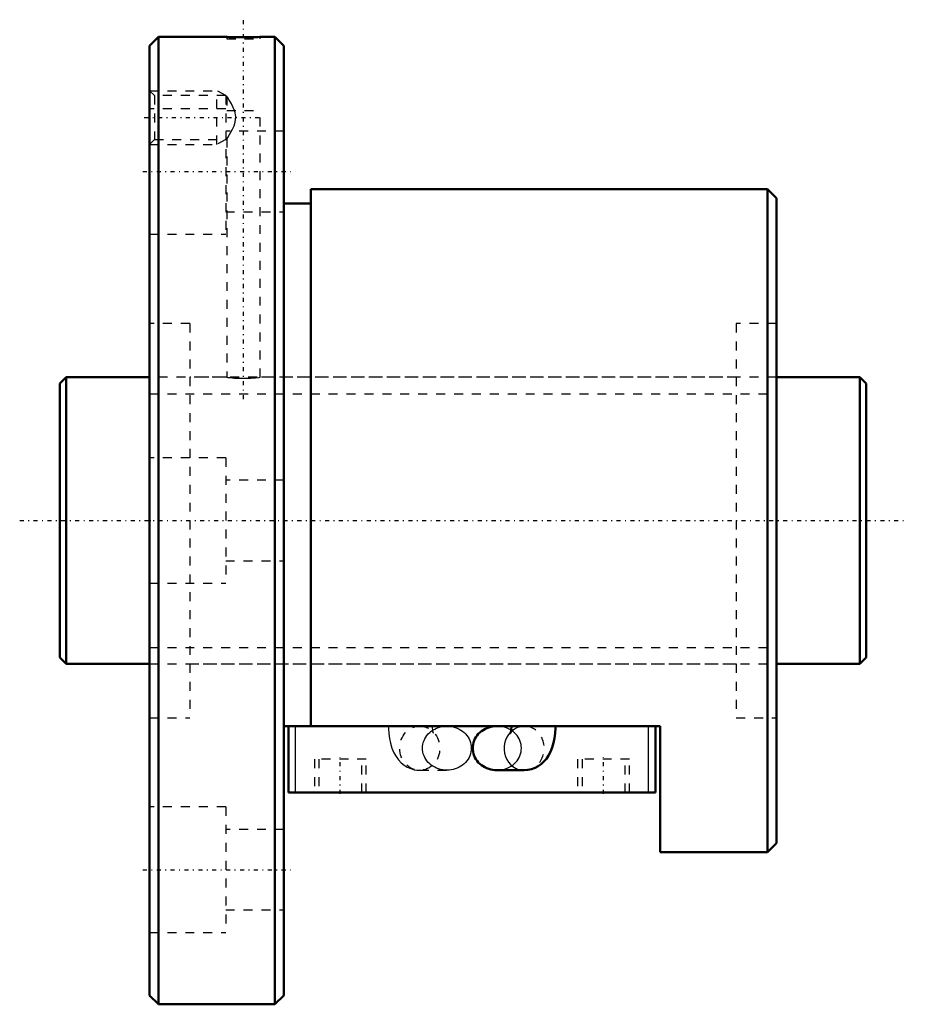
# Model space of a CAD drawing. Header units: millimetres. Extents: x -4 to 94, y -54 to 56.
import ezdxf

# ---------------------------------------------------------------- set-up
doc = ezdxf.new("R2010")
doc.units = ezdxf.units.MM
doc.linetypes.add('Center', pattern=[1.5, 0.45, -0.5, 0.05, -0.5])
doc.linetypes.add('Dashed', pattern=[2, 1, -1])
for name, color, linetype, lineweight in [('2d ConnectionPoints', 7, 'Continuous', 50), ('AM_0', 7, 'Continuous', 50), ('AM_4', 3, 'Continuous', 25), ('AM_5', 3, 'Continuous', 25), ('AM_7', 7, 'Center', 25), ('AM_9', 6, 'Dashed', 25)]:
    doc.layers.add(name, color=color, linetype=linetype, lineweight=lineweight)

# ---------------------------------------------------------------- blocks, each defined once
blk = doc.blocks.new('1_BNF_3210A_2_5RR_Nut_0_in_BNF3210V_2_5RRG1_90LC0_000_rev_4')
at = {"layer": 'AM_0'}
for p, q in [((11, 54), (10, 53)), ((11, 54), (11, -54)), ((18.62, 54), (11, 54)), ((24, 54), (22.35, 54)), ((24, 54), (24, -54)), ((25, 53), (24, 54)), ((10, 53), (10, -53)), ((25, 53), (25, -53)), ((79, 37), (28, 37)), ((28, 37), (28, -22.94)), ((79, 37), (79, -37)), ((80, 36), (79, 37)), ((28, 35.4), (25, 35.4)), ((80, 36), (80, -36)), ((67, -22.94), (25, -22.94)), ((25.5, -30.34), (25.5, -22.94)), ((50.41, -22.94), (48.8, -22.94)), ((66.5, -30.34), (66.5, -22.94)), ((67, -37), (67, -22.94)), ((48.8, -27.87), (51.83, -27.87)), ((66.5, -30.34), (25.5, -30.34)), ((79, -37), (80, -36)), ((67, -37), (79, -37)), ((10, -53), (11, -54)), ((24, -54), (25, -53)), ((11, -54), (24, -54))]:
    blk.add_line(p, q, dxfattribs=at)
for points in [[(22.37, 54), (22.33, 54), (22.08, 53.99), (21.66, 53.98), (21.1, 53.97), (20.48, 53.97), (19.86, 53.97), (19.31, 53.98), (18.9, 53.99), (18.67, 54), (18.62, 54)], [(48.8, -22.94), (48.56, -22.95), (48.33, -22.98), (48.09, -23.03), (47.87, -23.09), (47.65, -23.17), (47.44, -23.27), (47.24, -23.39), (47.05, -23.52), (46.87, -23.66), (46.71, -23.82), (46.57, -23.99), (46.44, -24.17), (46.33, -24.36), (46.24, -24.56), (46.17, -24.77), (46.12, -24.98), (46.09, -25.19), (46.08, -25.41)], [(50.41, -22.94), (50.41, -23.06), (50.39, -23.29), (50.36, -23.49), (50.33, -23.62), (50.31, -23.7), (50.3, -23.73), (50.3, -23.73)], [(51.83, -27.87), (52.24, -27.84), (52.66, -27.75), (53.05, -27.61), (53.41, -27.42), (53.74, -27.18), (54.03, -26.9), (54.31, -26.58), (54.55, -26.22), (54.77, -25.8), (54.96, -25.33), (55.12, -24.81), (55.23, -24.27), (55.3, -23.73), (55.34, -23.18), (55.34, -22.94)], [(46.08, -25.41), (46.09, -25.62), (46.12, -25.83), (46.17, -26.04), (46.24, -26.25), (46.33, -26.45), (46.44, -26.64), (46.57, -26.82), (46.71, -26.99), (46.87, -27.15), (47.05, -27.3), (47.24, -27.43), (47.44, -27.54), (47.65, -27.64), (47.87, -27.72), (48.09, -27.79), (48.33, -27.83), (48.56, -27.86), (48.8, -27.87)]]:
    blk.add_lwpolyline(points, dxfattribs=at)
at = {"layer": 'AM_4'}
for p, q in [((26.3, -30.34), (26.3, -22.94)), ((65.7, -30.34), (65.7, -22.94))]:
    blk.add_line(p, q, dxfattribs=at)
blk.add_ellipse((51.83, -25.41), major_axis=(0, 2.47), ratio=0.906308, start_param=0.751695, end_param=3.142445, dxfattribs=at)
at = {"layer": 'AM_5', "linetype": 'Dashed'}
for p, q in [((10, 48), (17.5, 48)), ((17.5, 42), (17.5, 48)), ((18.5, 47.46), (17.5, 48)), ((10, 42), (17.5, 42)), ((18.5, 42.54), (17.5, 42))]:
    blk.add_line(p, q, dxfattribs=at)
at = {"layer": 'AM_7'}
for p, q in [((20.5, 13.57), (20.5, 55.92)), ((9.4, 45), (22.6, 45)), ((9.25, 38.97), (25.75, 38.97)), ((31.3, -30.52), (31.3, -26.45)), ((60.7, -30.52), (60.7, -26.45)), ((9.25, -38.97), (25.75, -38.97))]:
    blk.add_line(p, q, dxfattribs=at)
at = {"layer": 'AM_9'}
for p, q in [((18.62, 54), (18.62, 53.8)), ((22.37, 53.8), (22.37, 54)), ((18.62, 53.8), (22.37, 53.8)), ((10.54, 47.46), (10, 48)), ((18.5, 47.46), (10.54, 47.46)), ((10.54, 47.46), (10.54, 42.54)), ((18.5, 47.46), (18.5, 31.97)), ((18.64, 47.36), (18.5, 47.46)), ((18.62, 47.36), (18.62, 45.8)), ((18.5, 45.97), (10, 45.97)), ((18.62, 45.8), (22.37, 45.8)), ((22.37, 16), (22.37, 45.8)), ((25, 43.47), (18.5, 43.47)), ((10, 42), (10.54, 42.54)), ((10.54, 42.54), (18.5, 42.54)), ((18.5, 42.54), (18.63, 42.64)), ((18.62, 42.64), (18.62, 16)), ((18.5, 34.47), (25, 34.47)), ((10, 31.97), (18.5, 31.97)), ((14.5, 22), (10, 22)), ((14.5, 22), (14.5, -22)), ((75.5, 22), (75.5, -22)), ((80, 22), (75.5, 22)), ((18.62, 16), (14.5, 16)), ((75.5, 16), (22.35, 16)), ((18.5, 7), (10, 7)), ((18.5, 7), (18.5, -7)), ((25, 4.5), (18.5, 4.5)), ((18.5, -4.5), (25, -4.5)), ((10, -7), (18.5, -7)), ((14.5, -16), (75.5, -16)), ((10, -22), (14.5, -22)), ((40.17, -22.94), (40.31, -22.95)), ((43.2, -22.94), (40.17, -22.94)), ((40.31, -22.95), (40.35, -22.95)), ((40.9, -23.08), (41.04, -23.14)), ((51.83, -22.94), (50.41, -22.94)), ((75.5, -22), (80, -22)), ((34.2, -26.64), (28.4, -26.64)), ((28.4, -26.64), (28.4, -30.34)), ((28.9, -26.64), (28.9, -30.34)), ((33.7, -30.34), (33.7, -26.64)), ((34.2, -30.34), (34.2, -26.64)), ((63.6, -26.64), (57.8, -26.64)), ((57.8, -26.64), (57.8, -30.34)), ((58.3, -26.64), (58.3, -30.34)), ((63.1, -30.34), (63.1, -26.64)), ((63.6, -30.34), (63.6, -26.64)), ((40.17, -27.87), (43.2, -27.87)), ((18.5, -31.97), (10, -31.97)), ((18.5, -31.97), (18.5, -45.97)), ((25, -34.47), (18.5, -34.47)), ((18.5, -43.47), (25, -43.47)), ((10, -45.97), (18.5, -45.97))]:
    blk.add_line(p, q, dxfattribs=at)
for points in [[(19.48, 45.8), (19.14, 46.53), (18.86, 47.02), (18.7, 47.26), (18.63, 47.36), (18.62, 47.37)], [(18.62, 42.63), (18.65, 42.66), (18.73, 42.79), (18.92, 43.09), (19.09, 43.38), (19.27, 43.7), (19.43, 44.07), (19.56, 44.47), (19.63, 45.1), (19.51, 45.72), (19.48, 45.8)], [(18.62, 16), (18.73, 15.99), (19.03, 15.96), (19.5, 15.92), (20.08, 15.9), (20.71, 15.89), (21.31, 15.91), (21.82, 15.94), (22.19, 15.98), (22.36, 16), (22.37, 16)], [(36.66, -22.94), (36.67, -23.24), (36.7, -23.78), (36.78, -24.32), (36.9, -24.86), (37.06, -25.39), (37.29, -25.92), (37.53, -26.35), (37.8, -26.72), (38.1, -27.03), (38.43, -27.3), (38.78, -27.52), (39.16, -27.69), (39.55, -27.81), (39.85, -27.86)], [(40.35, -22.95), (40.51, -22.97), (40.84, -23.06), (40.9, -23.08)], [(40.48, -25.41), (40.49, -25.19), (40.52, -24.98), (40.57, -24.77), (40.65, -24.56), (40.74, -24.36), (40.85, -24.17), (40.97, -23.99), (41.12, -23.82), (41.28, -23.66), (41.45, -23.52), (41.64, -23.39), (41.84, -23.27), (42.05, -23.17), (42.27, -23.09), (42.5, -23.03), (42.73, -22.98), (42.97, -22.95), (43.2, -22.94)], [(41.7, -23.73), (41.7, -23.71), (41.67, -23.64), (41.65, -23.52), (41.62, -23.36), (41.6, -23.15), (41.59, -22.94)], [(43.2, -22.94), (43.44, -22.95), (43.67, -22.98), (43.91, -23.03), (44.13, -23.09), (44.35, -23.17), (44.56, -23.27), (44.76, -23.39), (44.95, -23.52), (45.13, -23.66), (45.29, -23.82), (45.43, -23.99), (45.56, -24.17), (45.67, -24.36), (45.76, -24.56), (45.83, -24.77), (45.88, -24.98), (45.91, -25.19), (45.92, -25.41), (45.91, -25.62), (45.88, -25.83), (45.83, -26.04), (45.76, -26.25), (45.67, -26.45), (45.56, -26.64), (45.43, -26.82), (45.29, -26.99), (45.13, -27.15), (44.95, -27.3), (44.76, -27.43), (44.56, -27.54), (44.35, -27.64), (44.13, -27.72), (43.91, -27.79), (43.67, -27.83), (43.44, -27.86), (43.2, -27.87)], [(48.8, -27.87), (49.03, -27.86), (49.27, -27.83), (49.5, -27.79), (49.73, -27.72), (49.95, -27.64), (50.16, -27.54), (50.36, -27.43), (50.55, -27.3), (50.72, -27.15), (50.88, -26.99), (51.03, -26.82), (51.15, -26.64), (51.26, -26.45), (51.35, -26.25), (51.43, -26.04), (51.48, -25.83), (51.51, -25.62), (51.52, -25.41), (51.51, -25.19), (51.48, -24.98), (51.43, -24.77), (51.35, -24.56), (51.26, -24.36), (51.15, -24.17), (51.03, -23.99), (50.88, -23.82), (50.72, -23.66), (50.55, -23.52), (50.36, -23.39), (50.16, -23.27), (49.95, -23.17), (49.73, -23.09), (49.5, -23.03), (49.27, -22.98), (49.03, -22.95), (48.8, -22.94)], [(50.3, -23.73), (50.31, -23.7), (50.36, -23.63), (50.45, -23.51), (50.61, -23.36), (50.83, -23.21), (51.11, -23.07), (51.3, -23.01)], [(51.3, -23.01), (51.43, -22.98), (51.75, -22.94)], [(51.75, -22.94), (51.77, -22.94), (51.83, -22.94)], [(41.51, -23.48), (41.52, -23.48), (41.63, -23.61), (41.68, -23.69), (41.7, -23.73), (41.7, -23.73)], [(43.2, -27.87), (42.97, -27.86), (42.73, -27.83), (42.5, -27.79), (42.27, -27.72), (42.05, -27.64), (41.84, -27.54), (41.64, -27.43), (41.45, -27.3), (41.28, -27.15), (41.12, -26.99), (40.97, -26.82), (40.85, -26.64), (40.74, -26.45), (40.65, -26.25), (40.57, -26.04), (40.52, -25.83), (40.49, -25.62), (40.48, -25.41)], [(39.85, -27.86), (40, -27.87), (40.17, -27.87)]]:
    blk.add_lwpolyline(points, dxfattribs=at)
blk.add_ellipse((40.17, -25.41), major_axis=(0, 2.47), ratio=0.906308, dxfattribs=at)
for start_param, end_param in [(3.142445, 6.523562), (0.554111, 0.751695)]:
    blk.add_ellipse((51.83, -25.41), major_axis=(0, 2.47), ratio=0.906308, start_param=start_param, end_param=end_param, dxfattribs=at)
blk = doc.blocks.new('2_BNF_3210A_2_5RR000_Shaft_0_in_BNF3210V_2_5RRG1_90LC0_000_rev_4')
at = {"layer": 'AM_0'}
for p, q in [((0.7, 16), (0, 15.3)), ((0.7, 16), (0.7, -16)), ((10, 16), (0.7, 16)), ((89.3, 16), (80, 16)), ((90, 15.3), (89.3, 16)), ((89.3, 16), (89.3, -16)), ((0, 15.3), (0, -15.3)), ((90, 15.3), (90, -15.3)), ((0, -15.3), (0.7, -16)), ((89.3, -16), (90, -15.3)), ((0.7, -16), (10, -16)), ((80, -16), (89.3, -16))]:
    blk.add_line(p, q, dxfattribs=at)
at = {"layer": 'AM_5', "linetype": 'Dashed'}
for p, q in [((10, 14.1595), (80, 14.1595)), ((10, -14.1595), (80, -14.1595))]:
    blk.add_line(p, q, dxfattribs=at)
at = {"layer": 'AM_7'}
blk.add_line((-4.5, 0), (94.5, 0), dxfattribs=at)
at = {"layer": 'AM_9'}
for p, q in [((80, 16), (10, 16)), ((10, -16), (80, -16))]:
    blk.add_line(p, q, dxfattribs=at)

msp = doc.modelspace()

# ---------------------------------------------------------------- linework, layer by layer
at = {"layer": '2d ConnectionPoints'}
for p in [(0, 0), (10, 0)]:
    msp.add_point(p, dxfattribs=at)

# ---------------------------------------------------------------- block references
for name in ['1_BNF_3210A_2_5RR_Nut_0_in_BNF3210V_2_5RRG1_90LC0_000_rev_4', '2_BNF_3210A_2_5RR000_Shaft_0_in_BNF3210V_2_5RRG1_90LC0_000_rev_4']:
    msp.add_blockref(name, (0, 0))

doc.saveas('drawing.dxf')
